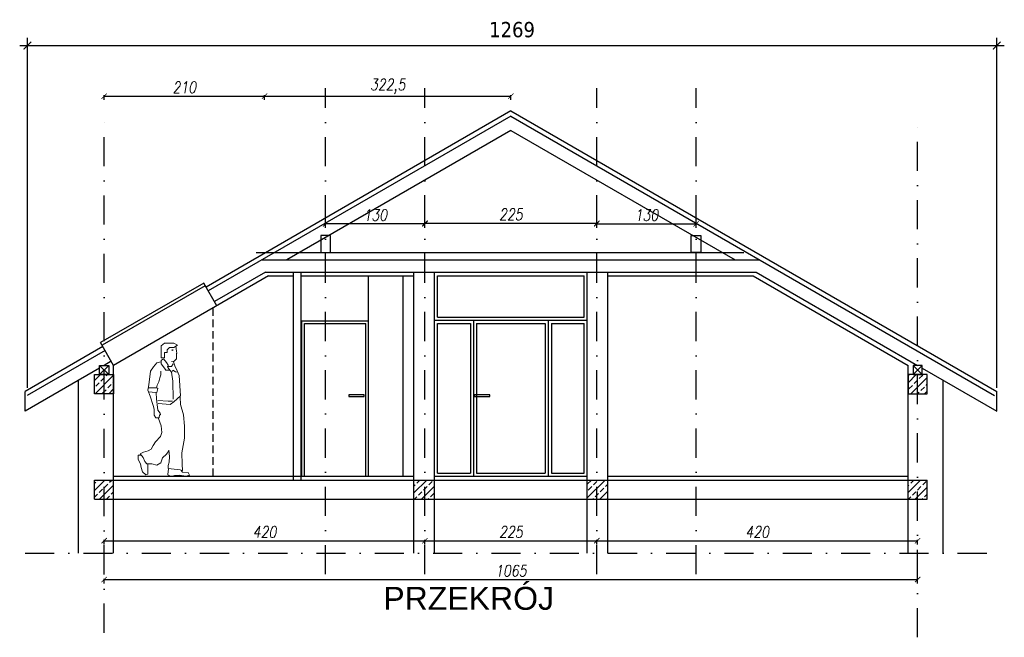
# Model space of a CAD drawing. Header units: millimetres. Extents: x 215282 to 249074, y 9058 to 27069.
# Tile 45 of 51: x 231606 to 232895, y 25775 to 26583. Entities that reach past the tile are written whole.
import ezdxf

# ---------------------------------------------------------------- set-up
doc = ezdxf.new("R2010")
doc.units = ezdxf.units.MM
doc.linetypes.add('DASHDOT', pattern=[25.4, 12.7, -6.35, 0, -6.35])
doc.linetypes.add('DASHED', pattern=[0.75, 0.5, -0.25])
for name, color, linetype in [('01-HM_podstawowa', 8, 'Continuous'), ('A_inwentaryzacja', 8, 'Continuous'), ('A_OPIS', 7, 'Continuous'), ('A_ZMIANY', 10, 'Continuous')]:
    doc.layers.add(name, color=color, linetype=linetype)
doc.layers.add('A_ELEWACJA', color=7, linetype='Continuous', lineweight=13)
doc.styles.add('ARIAL', font='arial.ttf')
doc.styles.add('HM_standard', font='tahoma.ttf')
doc.styles.add('ROMANS', font='romans.shx', dxfattribs={"width": 0.8, "oblique": 10})
doc.dimstyles.new('Kopia AGA1', dxfattribs={"dimtxt": 15, "dimasz": 7, "dimexe": 1.25, "dimexo": 0.625, "dimgap": 4, "dimtad": 1, "dimdec": 1, "dimtxsty": 'ROMANS', "dimblk": 'ARCHTICK', "dimcen": 20, "dimclrd": 256, "dimclrt": 7, "dimadec": 0, "dimazin": 0, "dimtfac": 1, "dimtdec": 1, "dimtmove": 1, "dimatfit": 3, "dimfxl": 5, "dimfxlon": 1, "dimarcsym": 0})
doc.dimstyles.new('S100', dxfattribs={"dimscale": 10, "dimtxt": 2, "dimasz": 1, "dimexe": 1, "dimexo": 1, "dimgap": 1, "dimtad": 0, "dimdec": 1, "dimrnd": 0.5, "dimdsep": 46, "dimtxsty": 'HM_standard', "dimblk1": 'ARCHTICK', "dimblk2": 'ARCHTICK', "dimsah": 1, "dimcen": -3, "dimdle": 1, "dimclrt": 256, "dimadec": 0, "dimazin": 0, "dimtfac": 0.8, "dimtdec": 1, "dimtix": 1, "dimtmove": 2, "dimatfit": 3, "dimldrblk": 'ARCHTICK', "dimfxl": 1, "dimtvp": 1, "dimtolj": 1, "dimarcsym": 0})
pattern_1 = [(45, (15207.096, -129.872), (-8.9802561, 8.9802561), []), (45, (15216.076, -129.872), (-8.9802561, 8.9802561), [6.35, -3.175])]
pattern_2 = [(45, (14345.423, -604.665), (-8.9802561, 8.9802561), []), (45, (14354.403, -604.665), (-8.9802561, 8.9802561), [6.35, -3.175])]

# ---------------------------------------------------------------- blocks, each defined once
blk = doc.blocks.new('PERS_man_walking_022')
at = {"color": 0, "linetype": 'ByBlock'}
blk.add_lwpolyline([(31, 166.4), (36.8, 166.4), (41.3, 169.4), (36.8, 172.3), (29.5, 172.3), (24.3, 172.3), (19.9, 168.6), (19.9, 157.6), (19.9, 153.2), (24.3, 153.2), (24.3, 159.8), (28, 159.8), (28, 163.5)], close=True, dxfattribs=at)
for points in [[(39.3, 168.1), (40.2, 161.7), (40.6, 159.1), (39.9, 158.5), (39.9, 151.7), (37, 148.5), (33.5, 148.2)], [(33.5, 163), (34.8, 163.6), (35.7, 163.3), (34.5, 162.6)], [(19.7, 147.6), (14.2, 146.6), (10.1, 141.1), (6.2, 135.4), (3.7, 117.7), (2.4, 110.7), (5.6, 102.7), (9.4, 90.8), (10.7, 85.7), (11, 78), (13, 74.4), (17.5, 74.4), (17.8, 78.6), (19.1, 78.6), (18.7, 80.8), (15.8, 84.7), (14.6, 92.1), (13.9, 99.1), (13.3, 107.8), (3, 108.4)], [(36.1, 147.6), (38, 142.4), (40.9, 136), (43.8, 129.9), (45.4, 103.3), (36.7, 95.6), (31.6, 92.1), (16.2, 93.4)], [(22.3, 151.1), (20, 149.5), (20, 145.3), (24.5, 139.5), (26.1, 136.7), (30.3, 136.7)], [(23.2, 151.7), (27.1, 146.9), (29.3, 143.4), (29.3, 141.8)], [(35.7, 98.8), (35.1, 122.5), (33.5, 134.1), (28.7, 140.5), (28.4, 141.8), (33.5, 141.8), (35.7, 145)], [(13.9, 113.9), (14.9, 117.4), (16.8, 121.6), (18.1, 127), (19.7, 130.6), (19.7, 135.7)], [(33.8, 134.1), (35.1, 136.7), (38.6, 134.7), (41.2, 134.4)], [(3, 113.9), (14.2, 113.6), (15.8, 112.9), (14.2, 107.5)], [(15.5, 97.2), (29.3, 96.2), (34.8, 96.2)], [(30, 32.4), (30.9, 24.1), (30.6, 16.7), (29, 12.2), (29, 8.4), (37, 7.4), (45.1, 6.4), (47.9, 5.8), (47.6, 13.8), (47.3, 28.5), (50.5, 47.8), (50.5, 63.5), (49.3, 78.5), (45.4, 91.8), (44.7, 101.7)], [(16.5, 73.8), (20, 64.2), (20.7, 55.5), (19.1, 50.1), (12.6, 43.3), (9.4, 38.5), (6.9, 33.4), (3, 31.5), (-3.1, 29.5), (-7.3, 27.3), (-3.7, 22.5), (-1.2, 17.3), (1.4, 14.1), (7.8, 14.1), (14.2, 12.5), (19.4, 15.7), (21.6, 22.2), (26.8, 27), (30, 31.5)], [(2.7, 13.8), (2.7, 5.5), (2.7, 0.7), (-0.2, 0), (-4.4, 3.9), (-6, 9.6), (-6.9, 14.5), (-10.1, 19.9), (-10.1, 24.4), (-10.1, 25.7), (-6.3, 25.7)], [(46.3, 5.8), (47.9, 3.5), (55.3, 2.9), (57.2, -0.6), (52.8, -1.9), (43.4, -0.6), (37.3, -0.9), (34.5, -1.9), (31.3, -1.6), (28.7, -0.3), (29, 4.5), (29.6, 6.8), (30, 8.4)]]:
    blk.add_lwpolyline(points, dxfattribs=at)
blk = doc.blocks.new('_ARCHTICK')
at = {"color": 0, "linetype": 'ByBlock', "const_width": 0.15}
blk.add_lwpolyline([(-0.5, -0.5), (0.5, 0.5)], dxfattribs=at)
blk = doc.blocks.new('*D319')
at = {"layer": 'A_ZMIANY', "color": 0, "lineweight": -2, "ltscale": 3, "transparency": 16777216}
for p, q in [((232136.3, 26312.1), (232136.3, 26318.4)), ((232361.3, 26312.1), (232361.3, 26318.4))]:
    blk.add_line(p, q, dxfattribs=at)
at = {"layer": 'A_ZMIANY', "lineweight": -2, "ltscale": 3, "transparency": 16777216}
blk.add_line((232136.3, 26317.1), (232361.3, 26317.1), dxfattribs=at)
at = {"layer": 'Defpoints', "color": 0, "transparency": 16777216}
for p in [(232361.3, 26317.1), (232361.3, 26253), (232136.3, 26175.7)]:
    blk.add_point(p, dxfattribs=at)
at = {"layer": 'A_ZMIANY', "lineweight": -2, "ltscale": 3, "transparency": 16777216, "xscale": 7, "yscale": 7, "zscale": 7, "rotation": 180}
blk.add_blockref('_ARCHTICK', (232136.3, 26317.1), dxfattribs=at)
at = {"layer": 'A_ZMIANY', "lineweight": -2, "ltscale": 3, "transparency": 16777216, "xscale": 7, "yscale": 7, "zscale": 7}
blk.add_blockref('_ARCHTICK', (232361.3, 26317.1), dxfattribs=at)
at = {"layer": 'A_ZMIANY', "color": 7, "ltscale": 3, "transparency": 16777216, "insert": (232248.8, 26328.6), "char_height": 15, "attachment_point": 5, "style": 'ROMANS'}
blk.add_mtext('225', dxfattribs=at)
blk = doc.blocks.new('*D320')
at = {"layer": 'A_ZMIANY', "color": 0, "lineweight": -2, "ltscale": 3, "transparency": 16777216}
for p, q in [((231716.3, 25845.7), (231716.3, 25851.9)), ((232781.3, 25845.7), (232781.3, 25851.9))]:
    blk.add_line(p, q, dxfattribs=at)
at = {"layer": 'A_ZMIANY', "lineweight": -2, "ltscale": 3, "transparency": 16777216}
blk.add_line((231716.3, 25850.7), (232781.3, 25850.7), dxfattribs=at)
at = {"layer": 'Defpoints', "color": 0, "transparency": 16777216}
for p in [(232781.3, 25850.7), (231716.3, 25781.2), (232781.3, 25781.2)]:
    blk.add_point(p, dxfattribs=at)
at = {"layer": 'A_ZMIANY', "lineweight": -2, "ltscale": 3, "transparency": 16777216, "xscale": 7, "yscale": 7, "zscale": 7, "rotation": 180}
blk.add_blockref('_ARCHTICK', (231716.3, 25850.7), dxfattribs=at)
at = {"layer": 'A_ZMIANY', "lineweight": -2, "ltscale": 3, "transparency": 16777216, "xscale": 7, "yscale": 7, "zscale": 7}
blk.add_blockref('_ARCHTICK', (232781.3, 25850.7), dxfattribs=at)
at = {"layer": 'A_ZMIANY', "color": 7, "ltscale": 3, "transparency": 16777216, "insert": (232248.8, 25862.2), "char_height": 15, "attachment_point": 5, "style": 'ROMANS'}
blk.add_mtext('1065', dxfattribs=at)
blk = doc.blocks.new('*D321')
at = {"layer": 'A_ZMIANY', "color": 0, "lineweight": -2, "ltscale": 3, "transparency": 16777216}
for p, q in [((231716.3, 25896.6), (231716.3, 25902.8)), ((232136.3, 25896.6), (232136.3, 25902.8))]:
    blk.add_line(p, q, dxfattribs=at)
at = {"layer": 'A_ZMIANY', "lineweight": -2, "ltscale": 3, "transparency": 16777216}
blk.add_line((231716.3, 25901.6), (232136.3, 25901.6), dxfattribs=at)
at = {"layer": 'Defpoints', "color": 0, "transparency": 16777216}
for p in [(232136.3, 25901.6), (231716.3, 25885.4), (232136.3, 25885.4)]:
    blk.add_point(p, dxfattribs=at)
at = {"layer": 'A_ZMIANY', "lineweight": -2, "ltscale": 3, "transparency": 16777216, "xscale": 7, "yscale": 7, "zscale": 7, "rotation": 180}
blk.add_blockref('_ARCHTICK', (231716.3, 25901.6), dxfattribs=at)
at = {"layer": 'A_ZMIANY', "lineweight": -2, "ltscale": 3, "transparency": 16777216, "xscale": 7, "yscale": 7, "zscale": 7}
blk.add_blockref('_ARCHTICK', (232136.3, 25901.6), dxfattribs=at)
at = {"layer": 'A_ZMIANY', "color": 7, "ltscale": 3, "transparency": 16777216, "insert": (231926.3, 25913.1), "char_height": 15, "attachment_point": 5, "style": 'ROMANS'}
blk.add_mtext('420', dxfattribs=at)
blk = doc.blocks.new('*D322')
at = {"layer": 'A_ZMIANY', "color": 0, "lineweight": -2, "ltscale": 3, "transparency": 16777216}
for p, q in [((232136.3, 25896.6), (232136.3, 25902.8)), ((232361.3, 25896.6), (232361.3, 25902.8))]:
    blk.add_line(p, q, dxfattribs=at)
at = {"layer": 'A_ZMIANY', "lineweight": -2, "ltscale": 3, "transparency": 16777216}
blk.add_line((232136.3, 25901.6), (232361.3, 25901.6), dxfattribs=at)
at = {"layer": 'Defpoints', "color": 0, "transparency": 16777216}
for p in [(232361.3, 25901.6), (232136.3, 25885.4), (232361.3, 25857.6)]:
    blk.add_point(p, dxfattribs=at)
at = {"layer": 'A_ZMIANY', "lineweight": -2, "ltscale": 3, "transparency": 16777216, "xscale": 7, "yscale": 7, "zscale": 7, "rotation": 180}
blk.add_blockref('_ARCHTICK', (232136.3, 25901.6), dxfattribs=at)
at = {"layer": 'A_ZMIANY', "lineweight": -2, "ltscale": 3, "transparency": 16777216, "xscale": 7, "yscale": 7, "zscale": 7}
blk.add_blockref('_ARCHTICK', (232361.3, 25901.6), dxfattribs=at)
at = {"layer": 'A_ZMIANY', "color": 7, "ltscale": 3, "transparency": 16777216, "insert": (232248.8, 25913.1), "char_height": 15, "attachment_point": 5, "style": 'ROMANS'}
blk.add_mtext('225', dxfattribs=at)
blk = doc.blocks.new('*D323')
at = {"layer": 'A_ZMIANY', "color": 0, "lineweight": -2, "ltscale": 3, "transparency": 16777216}
for p, q in [((232361.3, 25896.6), (232361.3, 25902.8)), ((232781.3, 25896.6), (232781.3, 25902.8))]:
    blk.add_line(p, q, dxfattribs=at)
at = {"layer": 'A_ZMIANY', "lineweight": -2, "ltscale": 3, "transparency": 16777216}
blk.add_line((232361.3, 25901.6), (232781.3, 25901.6), dxfattribs=at)
at = {"layer": 'Defpoints', "color": 0, "transparency": 16777216}
for p in [(232781.3, 25901.6), (232361.3, 25857.6), (232781.3, 25775.2)]:
    blk.add_point(p, dxfattribs=at)
at = {"layer": 'A_ZMIANY', "lineweight": -2, "ltscale": 3, "transparency": 16777216, "xscale": 7, "yscale": 7, "zscale": 7, "rotation": 180}
blk.add_blockref('_ARCHTICK', (232361.3, 25901.6), dxfattribs=at)
at = {"layer": 'A_ZMIANY', "lineweight": -2, "ltscale": 3, "transparency": 16777216, "xscale": 7, "yscale": 7, "zscale": 7}
blk.add_blockref('_ARCHTICK', (232781.3, 25901.6), dxfattribs=at)
at = {"layer": 'A_ZMIANY', "color": 7, "ltscale": 3, "transparency": 16777216, "insert": (232571.3, 25913.1), "char_height": 15, "attachment_point": 5, "style": 'ROMANS'}
blk.add_mtext('420', dxfattribs=at)
blk = doc.blocks.new('*D324')
at = {"layer": 'A_ZMIANY', "color": 0, "lineweight": -2, "ltscale": 3, "transparency": 16777216}
for p, q in [((232006.3, 26311.2), (232006.3, 26317.4)), ((232136.3, 26311.2), (232136.3, 26317.4))]:
    blk.add_line(p, q, dxfattribs=at)
at = {"layer": 'A_ZMIANY', "lineweight": -2, "ltscale": 3, "transparency": 16777216}
blk.add_line((232136.3, 26316.2), (232006.3, 26316.2), dxfattribs=at)
at = {"layer": 'Defpoints', "color": 0, "transparency": 16777216}
for p in [(232006.3, 26316.2), (232006.3, 26302.3), (232136.3, 26269)]:
    blk.add_point(p, dxfattribs=at)
at = {"layer": 'A_ZMIANY', "lineweight": -2, "ltscale": 3, "transparency": 16777216, "xscale": 7, "yscale": 7, "zscale": 7, "rotation": 180}
blk.add_blockref('_ARCHTICK', (232006.3, 26316.2), dxfattribs=at)
at = {"layer": 'A_ZMIANY', "lineweight": -2, "ltscale": 3, "transparency": 16777216, "xscale": 7, "yscale": 7, "zscale": 7}
blk.add_blockref('_ARCHTICK', (232136.3, 26316.2), dxfattribs=at)
at = {"layer": 'A_ZMIANY', "color": 7, "ltscale": 3, "transparency": 16777216, "insert": (232071.3, 26327.7), "char_height": 15, "attachment_point": 5, "style": 'ROMANS'}
blk.add_mtext('130', dxfattribs=at)
blk = doc.blocks.new('*D325')
at = {"layer": 'A_ZMIANY', "color": 0, "lineweight": -2, "ltscale": 3, "transparency": 16777216}
for p, q in [((232361.3, 26311.2), (232361.3, 26317.4)), ((232491.3, 26311.2), (232491.3, 26317.4))]:
    blk.add_line(p, q, dxfattribs=at)
at = {"layer": 'A_ZMIANY', "lineweight": -2, "ltscale": 3, "transparency": 16777216}
blk.add_line((232361.3, 26316.2), (232491.3, 26316.2), dxfattribs=at)
at = {"layer": 'Defpoints', "color": 0, "transparency": 16777216}
for p in [(232491.3, 26316.2), (232491.3, 26302.3), (232361.3, 26269)]:
    blk.add_point(p, dxfattribs=at)
at = {"layer": 'A_ZMIANY', "lineweight": -2, "ltscale": 3, "transparency": 16777216, "xscale": 7, "yscale": 7, "zscale": 7, "rotation": 180}
blk.add_blockref('_ARCHTICK', (232361.3, 26316.2), dxfattribs=at)
at = {"layer": 'A_ZMIANY', "lineweight": -2, "ltscale": 3, "transparency": 16777216, "xscale": 7, "yscale": 7, "zscale": 7}
blk.add_blockref('_ARCHTICK', (232491.3, 26316.2), dxfattribs=at)
at = {"layer": 'A_ZMIANY', "color": 7, "ltscale": 3, "transparency": 16777216, "insert": (232426.3, 26327.7), "char_height": 15, "attachment_point": 5, "style": 'ROMANS'}
blk.add_mtext('130', dxfattribs=at)
blk = doc.blocks.new('*D326')
at = {"layer": 'A_ZMIANY', "color": 0, "lineweight": -2, "ltscale": 3, "transparency": 16777216}
for p, q in [((231716.3, 26478.3), (231716.3, 26484.5)), ((231926.3, 26478.3), (231926.3, 26484.5))]:
    blk.add_line(p, q, dxfattribs=at)
at = {"layer": 'A_ZMIANY', "lineweight": -2, "ltscale": 3, "transparency": 16777216}
blk.add_line((231716.3, 26483.3), (231926.3, 26483.3), dxfattribs=at)
at = {"layer": 'Defpoints', "color": 0, "transparency": 16777216}
for p in [(231926.3, 26483.3), (231926.3, 26261.5), (231716.3, 26117.7)]:
    blk.add_point(p, dxfattribs=at)
at = {"layer": 'A_ZMIANY', "lineweight": -2, "ltscale": 3, "transparency": 16777216, "xscale": 7, "yscale": 7, "zscale": 7, "rotation": 180}
blk.add_blockref('_ARCHTICK', (231716.3, 26483.3), dxfattribs=at)
at = {"layer": 'A_ZMIANY', "lineweight": -2, "ltscale": 3, "transparency": 16777216, "xscale": 7, "yscale": 7, "zscale": 7}
blk.add_blockref('_ARCHTICK', (231926.3, 26483.3), dxfattribs=at)
at = {"layer": 'A_ZMIANY', "color": 7, "ltscale": 3, "transparency": 16777216, "insert": (231821.3, 26494.8), "char_height": 15, "attachment_point": 5, "style": 'ROMANS'}
blk.add_mtext('210', dxfattribs=at)
blk = doc.blocks.new('*D327')
at = {"layer": 'A_ZMIANY', "color": 0, "lineweight": -2, "ltscale": 3, "transparency": 16777216}
for p, q in [((231926.3, 26478.3), (231926.3, 26484.5)), ((232248.8, 26478.3), (232248.8, 26484.5))]:
    blk.add_line(p, q, dxfattribs=at)
at = {"layer": 'A_ZMIANY', "lineweight": -2, "ltscale": 3, "transparency": 16777216}
blk.add_line((231926.3, 26483.3), (232248.8, 26483.3), dxfattribs=at)
at = {"layer": 'Defpoints', "color": 0, "transparency": 16777216}
for p in [(232248.8, 26483.3), (232248.8, 26464), (231926.3, 26261.5)]:
    blk.add_point(p, dxfattribs=at)
at = {"layer": 'A_ZMIANY', "lineweight": -2, "ltscale": 3, "transparency": 16777216, "xscale": 7, "yscale": 7, "zscale": 7, "rotation": 180}
blk.add_blockref('_ARCHTICK', (231926.3, 26483.3), dxfattribs=at)
at = {"layer": 'A_ZMIANY', "lineweight": -2, "ltscale": 3, "transparency": 16777216, "xscale": 7, "yscale": 7, "zscale": 7}
blk.add_blockref('_ARCHTICK', (232248.8, 26483.3), dxfattribs=at)
at = {"layer": 'A_ZMIANY', "color": 7, "ltscale": 3, "transparency": 16777216, "insert": (232087.5, 26496.2), "char_height": 15, "attachment_point": 5, "style": 'ROMANS'}
blk.add_mtext('322,5', dxfattribs=at)
blk = doc.blocks.new('*D381')
at = {"layer": '01-HM_podstawowa', "color": 0, "lineweight": -2, "ltscale": 3, "transparency": 16777216}
for p, q in [((231615.8, 26101.6), (231615.8, 26559.4)), ((232884.8, 26101.6), (232884.8, 26559.4)), ((231605.8, 26549.4), (232894.8, 26549.4))]:
    blk.add_line(p, q, dxfattribs=at)
at = {"layer": 'Defpoints', "color": 0, "transparency": 16777216}
for p in [(232884.8, 26549.4), (231615.8, 26091.6), (232884.8, 26091.6)]:
    blk.add_point(p, dxfattribs=at)
at = {"layer": '01-HM_podstawowa', "color": 0, "lineweight": -2, "ltscale": 3, "transparency": 16777216, "xscale": 10, "yscale": 10, "zscale": 10, "rotation": 180}
blk.add_blockref('_ARCHTICK', (231615.8, 26549.4), dxfattribs=at)
at = {"layer": '01-HM_podstawowa', "color": 0, "lineweight": -2, "ltscale": 3, "transparency": 16777216, "xscale": 10, "yscale": 10, "zscale": 10}
blk.add_blockref('_ARCHTICK', (232884.8, 26549.4), dxfattribs=at)
at = {"layer": '01-HM_podstawowa', "ltscale": 3, "transparency": 16777216, "insert": (232250.3, 26570.2), "char_height": 20, "attachment_point": 5, "style": 'HM_standard'}
blk.add_mtext('\\A1;1269', dxfattribs=at)

msp = doc.modelspace()

# ---------------------------------------------------------------- hatches: boundary and pattern name
at = {"layer": 'A_inwentaryzacja', "ltscale": 3}
h = msp.add_hatch(dxfattribs=at)
h.set_pattern_fill('ANSI33', color=256, scale=2)
h.set_pattern_definition(pattern_1)
h.paths.add_polyline_path([(231728.77, 26118.97), (231703.77, 26118.97), (231703.77, 26093.97), (231728.77, 26093.97)])
h = msp.add_hatch(dxfattribs=at)
h.set_pattern_fill('ANSI33', color=256, scale=2)
h.set_pattern_definition(pattern_2)
h.paths.add_polyline_path([(232793.77, 26118.97), (232768.77, 26118.97), (232768.77, 26093.97), (232793.77, 26093.97)])
h = msp.add_hatch(dxfattribs=at)
h.set_pattern_fill('ANSI33', color=256, scale=2)
h.set_pattern_definition(pattern_1)
h.paths.add_polyline_path([(231728.77, 25980.97), (231703.77, 25980.97), (231703.77, 25955.97), (231728.77, 25955.97)])
h = msp.add_hatch(dxfattribs=at)
h.set_pattern_fill('ANSI33', color=256, scale=2)
h.set_pattern_definition(pattern_2)
h.paths.add_polyline_path([(232148.77, 25980.97), (232121.77, 25980.97), (232121.77, 25955.97), (232148.77, 25955.97)])
h = msp.add_hatch(dxfattribs=at)
h.set_pattern_fill('ANSI33', color=256, scale=2)
h.set_pattern_definition(pattern_2)
h.paths.add_polyline_path([(232375.77, 25980.97), (232348.77, 25980.97), (232348.77, 25955.97), (232375.77, 25955.97)])
h = msp.add_hatch(dxfattribs=at)
h.set_pattern_fill('ANSI33', color=256, scale=2)
h.set_pattern_definition(pattern_2)
h.paths.add_polyline_path([(232793.77, 25980.97), (232768.77, 25980.97), (232768.77, 25955.97), (232793.77, 25955.97)])

# ---------------------------------------------------------------- linework, layer by layer
for p, q in [((232248.77, 26463.97), (231849.67, 26233.55)), ((232248.77, 26463.97), (232884.77, 26096.77)), ((232248.77, 26457.04), (231852.67, 26228.36)), ((232248.77, 26457.04), (232881.77, 26091.58)), ((232248.77, 26438.41), (231955.29, 26268.97)), ((232248.77, 26438.41), (232542.24, 26268.97)), ((231923.02, 26268.97), (232574.52, 26268.97)), ((231931.42, 26247.97), (231728.77, 26130.97)), ((231927.58, 26252.97), (231860.74, 26214.38)), ((231927.58, 26252.97), (232569.96, 26252.97)), ((231931.42, 26247.97), (231964.27, 26247.97)), ((231964.27, 25980.97), (231964.27, 26252.97)), ((231974.27, 25980.97), (231974.27, 26252.97)), ((231974.27, 26247.97), (232121.77, 26247.97)), ((232062.27, 25985.97), (232062.27, 26247.97)), ((232107.77, 25985.97), (232107.77, 26247.97)), ((232121.77, 25885.43), (232121.77, 26252.97)), ((232148.77, 25885.43), (232148.77, 26252.97)), ((232152.77, 26247.97), (232344.77, 26247.97)), ((232152.77, 26193.97), (232152.77, 26247.97)), ((232344.77, 26193.97), (232344.77, 26247.97)), ((232348.77, 25885.43), (232348.77, 26252.97)), ((232375.77, 25885.43), (232375.77, 26252.97)), ((232375.77, 26247.97), (232566.12, 26247.97)), ((232566.12, 26247.97), (232768.77, 26130.97)), ((232569.96, 26252.97), (232781.27, 26130.97)), ((231846.67, 26238.75), (231711.57, 26160.75)), ((231848.67, 26235.28), (231713.57, 26157.28)), ((231863.87, 26208.97), (231846.67, 26238.75)), ((232152.77, 26193.97), (232344.77, 26193.97)), ((231975.27, 26189.47), (232062.27, 26189.47)), ((231975.27, 25985.97), (231975.27, 26189.47)), ((231978.77, 26185.97), (232058.77, 26185.97)), ((231978.77, 25985.97), (231978.77, 26185.97)), ((232058.77, 25985.97), (232058.77, 26185.97)), ((232148.77, 26189.97), (232348.77, 26189.97)), ((232152.77, 26185.97), (232195.77, 26185.97)), ((232152.77, 25989.97), (232152.77, 26185.97)), ((232195.77, 26185.97), (232195.77, 25989.97)), ((232199.77, 26189.97), (232199.77, 25985.97)), ((232203.77, 26185.97), (232293.77, 26185.97)), ((232203.77, 26185.97), (232203.77, 25989.97)), ((232293.77, 26185.97), (232293.77, 25989.97)), ((232297.77, 26189.97), (232297.77, 25985.97)), ((232301.77, 26185.97), (232344.77, 26185.97)), ((232301.77, 26185.97), (232301.77, 25989.97)), ((232344.77, 25989.97), (232344.77, 26185.97)), ((231714.57, 26155.55), (231612.77, 26096.77)), ((231728.77, 26130.97), (231711.57, 26160.75)), ((231717.57, 26150.36), (231615.77, 26091.58)), ((231722.27, 26130.97), (231710.27, 26118.97)), ((231710.27, 26130.97), (231722.27, 26118.97)), ((231725.64, 26136.38), (231716.27, 26130.97)), ((231728.77, 25885.43), (231728.77, 26130.97)), ((232768.77, 25885.43), (232768.77, 26130.97)), ((232775.27, 26130.97), (232787.27, 26118.97)), ((232787.27, 26130.97), (232775.27, 26118.97)), ((231710.27, 26127.51), (231612.77, 26071.21)), ((232787.27, 26127.51), (232884.77, 26071.21)), ((231682.77, 25885.43), (231682.77, 26111.63)), ((232814.77, 25885.43), (232814.77, 26111.63)), ((231612.77, 26071.21), (231612.77, 26096.77)), ((232884.77, 26071.21), (232884.77, 26096.77)), ((232152.77, 25989.97), (232195.77, 25989.97)), ((232203.77, 25989.97), (232293.77, 25989.97)), ((232203.77, 25989.97), (232293.77, 25989.97)), ((232301.77, 25989.97), (232344.77, 25989.97)), ((231703.77, 25980.97), (232793.77, 25980.97)), ((231703.77, 25955.97), (231703.77, 25980.97)), ((231728.77, 25985.97), (232121.77, 25985.97)), ((232148.77, 25985.97), (232348.77, 25985.97)), ((232375.77, 25985.97), (232768.77, 25985.97)), ((232793.77, 25955.97), (232793.77, 25980.97)), ((231703.77, 25955.97), (232793.77, 25955.97))]:
    msp.add_line(p, q, dxfattribs=at)
at = {"layer": 'A_inwentaryzacja', "linetype": 'DASHED', "ltscale": 20}
msp.add_line((231858.67, 26205.97), (231858.67, 25985.97), dxfattribs=at)
at = {"layer": 'A_inwentaryzacja', "linetype": 'DASHDOT', "ltscale": 3}
msp.add_line((231612.9, 25885.43), (232882.28, 25885.43), dxfattribs=at)
at = {"layer": 'A_inwentaryzacja', "ltscale": 3}
for points in [[(231722.27, 26118.97), (231710.27, 26118.97), (231710.27, 26130.97), (231722.27, 26130.97)], [(232775.27, 26118.97), (232787.27, 26118.97), (232787.27, 26130.97), (232775.27, 26130.97)], [(231728.77, 26093.97), (231703.77, 26093.97), (231703.77, 26118.97), (231728.77, 26118.97)], [(232768.77, 26093.97), (232793.77, 26093.97), (232793.77, 26118.97), (232768.77, 26118.97)], [(232056.79, 26090.35), (232056.79, 26092.35), (232036.79, 26092.35), (232036.79, 26090.35)], [(232221.11, 26090.35), (232221.11, 26092.35), (232201.11, 26092.35), (232201.11, 26090.35)]]:
    msp.add_lwpolyline(points, close=True, dxfattribs=at)
at = {"layer": 'A_ZMIANY', "linetype": 'DASHDOT', "ltscale": 3}
for p, q in [((232006.3, 25857.64), (232006.3, 26493.85)), ((232136.3, 25857.64), (232136.3, 26493.85)), ((232361.3, 25857.64), (232361.3, 26493.85)), ((232491.3, 25857.64), (232491.3, 26493.85)), ((231716.27, 25781.19), (231716.27, 26454.19)), ((232781.27, 25775.19), (232781.27, 26448.19))]:
    msp.add_line(p, q, dxfattribs=at)
at = {"layer": 'A_ZMIANY', "ltscale": 3}
msp.add_line((231915.42, 26278.81), (232553.62, 26278.81), dxfattribs=at)
for points in [[(231999.98, 26278.81), (232012.62, 26278.81), (232012.62, 26301.02), (231999.98, 26301.02)], [(232497.62, 26278.81), (232484.98, 26278.81), (232484.98, 26301.02), (232497.62, 26301.02)]]:
    msp.add_lwpolyline(points, close=True, dxfattribs=at)

# ---------------------------------------------------------------- block references
at = {"layer": 'A_ELEWACJA', "ltscale": 0.35}
msp.add_blockref('PERS_man_walking_022', (231770.95, 25987.87), dxfattribs=at)

# ---------------------------------------------------------------- texts
at = {"layer": 'A_OPIS', "insert": (232070.14, 25841.16), "char_height": 30, "width": 3492.2031, "attachment_point": 1, "style": 'ARIAL'}
msp.add_mtext(' PRZEKRÓJ', dxfattribs=at)

# ---------------------------------------------------------------- dimensions: what is measured, and where the dimension line sits
at = {"layer": '01-HM_podstawowa', "color": 1, "ltscale": 3}
dim = msp.add_linear_dim(base=(232884.77, 26549.39), p1=(231615.77, 26091.58), p2=(232884.77, 26091.58), dimstyle='S100', dxfattribs=at)
dim.commit()
dim.dimension.update_dxf_attribs({"geometry": '*D381', "text_midpoint": (232250.27, 26570.22)})
at = {"layer": 'A_ZMIANY', "ltscale": 3}
for base, p1, p2, picture, middle in [((231926.26, 26483.27), (231716.27, 26117.69), (231926.26, 26261.5), '*D326', (231821.26, 26494.77)), ((232248.77, 26483.27), (231926.26, 26261.5), (232248.77, 26463.97), '*D327', (232087.51, 26496.2)), ((232006.3, 26316.17), (232136.3, 26268.97), (232006.3, 26302.27), '*D324', (232071.3, 26327.67)), ((232361.3, 26317.11), (232136.3, 26175.74), (232361.3, 26252.97), '*D319', (232248.8, 26328.61)), ((232136.3, 25901.56), (231716.27, 25885.43), (232136.3, 25885.43), '*D321', (231926.28, 25913.06)), ((232361.3, 25901.56), (232136.3, 25885.43), (232361.3, 25857.64), '*D322', (232248.8, 25913.06)), ((232781.27, 25901.56), (232361.3, 25857.64), (232781.27, 25775.19), '*D323', (232571.28, 25913.06)), ((232781.27, 25850.67), (231716.27, 25781.19), (232781.27, 25781.19), '*D320', (232248.77, 25862.17))]:
    dim = msp.add_linear_dim(base=base, p1=p1, p2=p2, dimstyle='Kopia AGA1', dxfattribs=at)
    dim.commit()
    dim.dimension.update_dxf_attribs({"geometry": picture, "text_midpoint": middle})
dim = msp.add_linear_dim(base=(232491.3, 26316.17), p1=(232361.3, 26268.97), p2=(232491.3, 26302.27), angle=180, dimstyle='Kopia AGA1', dxfattribs=at)
dim.commit()
dim.dimension.update_dxf_attribs({"geometry": '*D325', "text_midpoint": (232426.3, 26327.67)})

doc.saveas('drawing.dxf')
